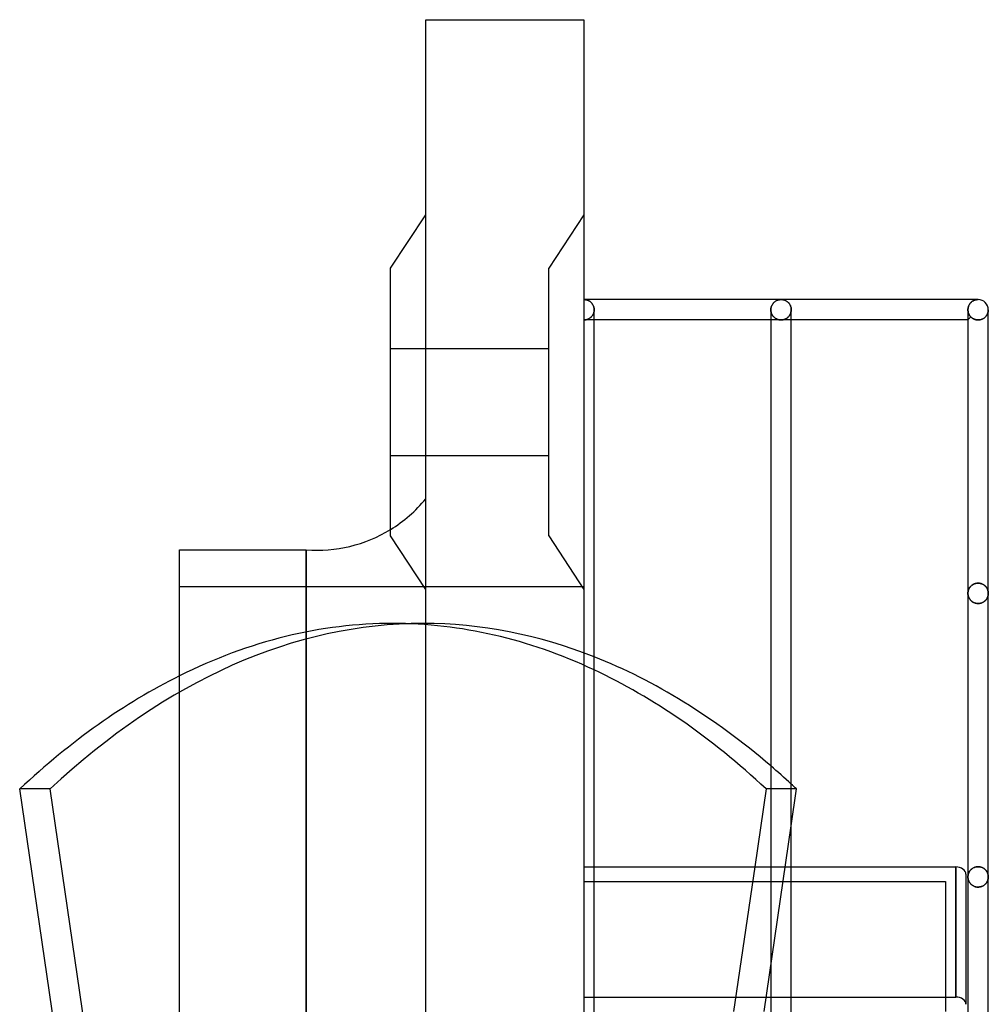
# Model space of a CAD drawing. Header units: millimetres. Extents: x -55 to 88, y -232 to 232.
# Tile 6 of 6: x -55 to 40, y 136 to 232. Entities that reach past the tile are written whole.
import ezdxf

# ---------------------------------------------------------------- set-up
doc = ezdxf.new("R2010")
doc.units = ezdxf.units.MM
doc.layers.add('HIDDEN', color=7, linetype='Continuous')
doc.layers.add('THICK', color=7, linetype='Continuous')

msp = doc.modelspace()

# ---------------------------------------------------------------- linework, layer by layer
at = {"layer": 'HIDDEN'}
for p, q in [((-15.525, 232.5), (-15.525, 232.5)), ((0, 232.5), (0, 232.5)), ((0, 213.375), (-3.45, 208.125)), ((0, 213.375), (-3.45, 208.125)), ((-3.45, 181.875), (-3.45, 208.125)), ((0, 205.05), (0.052, 205.049)), ((0.052, 205.049), (0.104, 205.045)), ((0.104, 205.045), (0.156, 205.038)), ((0.156, 205.038), (0.208, 205.028)), ((0.208, 205.028), (0.259, 205.016)), ((0.259, 205.016), (0.31, 205.001)), ((0.31, 205.001), (0.361, 204.982)), ((0.361, 204.982), (0.41, 204.961)), ((0.41, 204.961), (0.46, 204.938)), ((0.46, 204.938), (0.508, 204.911)), ((0.508, 204.911), (0.556, 204.881)), ((0.556, 204.881), (0.602, 204.847)), ((0.602, 204.847), (0.648, 204.811)), ((0.648, 204.811), (0.691, 204.771)), ((0.691, 204.771), (0.734, 204.728)), ((18.625, 204.756), (18.585, 204.713)), ((18.667, 204.796), (18.625, 204.756)), ((18.711, 204.832), (18.667, 204.796)), ((18.755, 204.866), (18.711, 204.832)), ((18.802, 204.897), (18.755, 204.866)), ((18.85, 204.925), (18.802, 204.897)), ((18.9, 204.951), (18.85, 204.925)), ((18.951, 204.974), (18.9, 204.951)), ((19.003, 204.994), (18.951, 204.974)), ((19.056, 205.011), (19.003, 204.994)), ((19.11, 205.025), (19.056, 205.011)), ((19.166, 205.036), (19.11, 205.025)), ((19.221, 205.044), (19.166, 205.036)), ((19.277, 205.048), (19.221, 205.044)), ((19.333, 205.05), (19.277, 205.048)), ((19.388, 205.048), (19.333, 205.05)), ((19.444, 205.044), (19.388, 205.048)), ((19.499, 205.036), (19.444, 205.044)), ((19.555, 205.025), (19.499, 205.036)), ((19.609, 205.011), (19.555, 205.025)), ((19.662, 204.994), (19.609, 205.011)), ((19.714, 204.974), (19.662, 204.994)), ((19.765, 204.951), (19.714, 204.974)), ((19.815, 204.925), (19.765, 204.951)), ((19.863, 204.897), (19.815, 204.925)), ((19.91, 204.866), (19.863, 204.897)), ((19.954, 204.832), (19.91, 204.866)), ((19.998, 204.796), (19.954, 204.832)), ((20.04, 204.756), (19.998, 204.796)), ((20.08, 204.713), (20.04, 204.756)), ((37.974, 204.771), (37.931, 204.728)), ((38.017, 204.811), (37.974, 204.771)), ((38.063, 204.847), (38.017, 204.811)), ((38.109, 204.881), (38.063, 204.847)), ((38.157, 204.911), (38.109, 204.881)), ((38.205, 204.938), (38.157, 204.911)), ((38.255, 204.961), (38.205, 204.938)), ((38.304, 204.982), (38.255, 204.961)), ((38.355, 205.001), (38.304, 204.982)), ((38.406, 205.016), (38.355, 205.001)), ((38.457, 205.028), (38.406, 205.016)), ((38.509, 205.038), (38.457, 205.028)), ((38.561, 205.045), (38.509, 205.038)), ((38.613, 205.049), (38.561, 205.045)), ((38.665, 205.05), (38.613, 205.049)), ((0.734, 204.728), (0.774, 204.682)), ((0.774, 204.682), (0.812, 204.632)), ((0.812, 204.632), (0.848, 204.579)), ((0.848, 204.579), (0.881, 204.522)), ((0.881, 204.522), (0.91, 204.462)), ((0.91, 204.462), (0.936, 204.399)), ((0.936, 204.399), (0.958, 204.333)), ((0.973, 203.816), (0.952, 203.742)), ((0.952, 203.742), (0.973, 203.816)), ((0.958, 204.333), (0.976, 204.264)), ((0.988, 203.892), (0.973, 203.816)), ((0.973, 203.816), (0.988, 203.892)), ((0.976, 204.264), (0.989, 204.194)), ((0.997, 203.969), (0.988, 203.892)), ((0.988, 203.892), (0.997, 203.969)), ((0.989, 204.194), (0.997, 204.123)), ((0.997, 204.123), (1, 204.05)), ((1, 204.048), (0.997, 203.969)), ((0.997, 203.969), (1, 204.048)), ((1, 204.05), (1, 204.05)), ((1, 204.05), (1, 204.049)), ((1, 204.049), (1, 204.049)), ((1, 204.049), (1, 204.048)), ((1, 204.048), (1, 204.048)), ((1, 204.048), (1, 204.048)), ((18.335, 204.121), (18.332, 204.05)), ((18.332, 204.05), (18.332, 204.05)), ((18.332, 204.05), (18.332, 204.049)), ((18.332, 204.049), (18.332, 204.049)), ((18.332, 204.049), (18.332, 204.048)), ((18.335, 203.972), (18.332, 204.048)), ((18.332, 204.048), (18.332, 204.048)), ((18.332, 204.048), (18.332, 204.048)), ((18.332, 204.048), (18.335, 203.972)), ((18.343, 204.191), (18.335, 204.121)), ((18.344, 203.897), (18.335, 203.972)), ((18.335, 203.972), (18.344, 203.897)), ((18.355, 204.259), (18.343, 204.191)), ((18.358, 203.824), (18.344, 203.897)), ((18.344, 203.897), (18.358, 203.824)), ((18.372, 204.325), (18.355, 204.259)), ((18.377, 203.753), (18.358, 203.824)), ((18.358, 203.824), (18.377, 203.753)), ((18.393, 204.39), (18.372, 204.325)), ((18.417, 204.451), (18.393, 204.39)), ((18.446, 204.51), (18.417, 204.451)), ((18.477, 204.566), (18.446, 204.51)), ((18.511, 204.618), (18.477, 204.566)), ((18.547, 204.667), (18.511, 204.618)), ((18.585, 204.713), (18.547, 204.667)), ((20.118, 204.667), (20.08, 204.713)), ((20.154, 204.618), (20.118, 204.667)), ((20.188, 204.566), (20.154, 204.618)), ((20.219, 204.51), (20.188, 204.566)), ((20.248, 204.451), (20.219, 204.51)), ((20.272, 204.39), (20.248, 204.451)), ((20.293, 204.325), (20.272, 204.39)), ((20.307, 203.824), (20.288, 203.753)), ((20.288, 203.753), (20.307, 203.824)), ((20.31, 204.259), (20.293, 204.325)), ((20.321, 203.897), (20.307, 203.824)), ((20.307, 203.824), (20.321, 203.897)), ((20.322, 204.191), (20.31, 204.259)), ((20.33, 203.972), (20.321, 203.897)), ((20.321, 203.897), (20.33, 203.972)), ((20.33, 204.121), (20.322, 204.191)), ((20.332, 204.05), (20.33, 204.121)), ((20.332, 204.048), (20.33, 203.972)), ((20.33, 203.972), (20.332, 204.048)), ((20.332, 204.049), (20.332, 204.05)), ((20.332, 204.05), (20.332, 204.05)), ((20.332, 204.048), (20.332, 204.049)), ((20.332, 204.049), (20.332, 204.049)), ((20.332, 204.048), (20.332, 204.048)), ((20.332, 204.048), (20.332, 204.048)), ((37.668, 204.123), (37.665, 204.05)), ((37.665, 204.05), (37.665, 204.05)), ((37.665, 204.05), (37.665, 204.049)), ((37.665, 204.049), (37.665, 204.049)), ((37.665, 204.049), (37.665, 204.048)), ((37.665, 204.048), (37.665, 204.048)), ((37.665, 204.048), (37.665, 204.048)), ((37.665, 204.048), (37.666, 204)), ((37.666, 204), (37.665, 204.048)), ((37.666, 204), (37.669, 203.954)), ((37.669, 203.954), (37.666, 204)), ((37.676, 204.194), (37.668, 204.123)), ((37.669, 203.954), (37.675, 203.908)), ((37.675, 203.908), (37.669, 203.954)), ((37.675, 203.908), (37.682, 203.862)), ((37.682, 203.862), (37.675, 203.908)), ((37.689, 204.264), (37.676, 204.194)), ((37.682, 203.862), (37.692, 203.817)), ((37.692, 203.817), (37.682, 203.862)), ((37.707, 204.333), (37.689, 204.264)), ((37.692, 203.817), (37.704, 203.773)), ((37.704, 203.773), (37.692, 203.817)), ((37.729, 204.399), (37.707, 204.333)), ((37.755, 204.462), (37.729, 204.399)), ((37.784, 204.522), (37.755, 204.462)), ((37.817, 204.579), (37.784, 204.522)), ((37.853, 204.632), (37.817, 204.579)), ((37.891, 204.682), (37.853, 204.632)), ((37.931, 204.728), (37.891, 204.682)), ((39.631, 203.79), (39.615, 203.738)), ((39.615, 203.738), (39.631, 203.79)), ((39.643, 203.842), (39.631, 203.79)), ((39.631, 203.79), (39.643, 203.842)), ((39.653, 203.893), (39.643, 203.842)), ((39.643, 203.842), (39.653, 203.893)), ((39.66, 203.946), (39.653, 203.893)), ((39.653, 203.893), (39.66, 203.946)), ((39.664, 203.998), (39.66, 203.946)), ((39.66, 203.946), (39.664, 203.998)), ((39.665, 204.05), (39.664, 203.998)), ((39.664, 203.998), (39.665, 204.05)), ((39.665, 203.804), (39.665, 204.05)), ((0.056, 203.052), (0, 203.05)), ((0, 203.05), (0.056, 203.052)), ((0, 203.05), (0, 0)), ((1, 203.05), (0, 203.05)), ((0.113, 203.056), (0.056, 203.052)), ((0.056, 203.052), (0.113, 203.056)), ((0.169, 203.064), (0.113, 203.056)), ((0.113, 203.056), (0.169, 203.064)), ((0.225, 203.076), (0.169, 203.064)), ((0.169, 203.064), (0.225, 203.076)), ((0.281, 203.09), (0.225, 203.076)), ((0.225, 203.076), (0.281, 203.09)), ((0.336, 203.108), (0.281, 203.09)), ((0.281, 203.09), (0.336, 203.108)), ((0.39, 203.129), (0.336, 203.108)), ((0.336, 203.108), (0.39, 203.129)), ((0.444, 203.154), (0.39, 203.129)), ((0.39, 203.129), (0.444, 203.154)), ((0.497, 203.182), (0.444, 203.154)), ((0.444, 203.154), (0.497, 203.182)), ((0.549, 203.213), (0.497, 203.182)), ((0.497, 203.182), (0.549, 203.213)), ((0.599, 203.249), (0.549, 203.213)), ((0.549, 203.213), (0.599, 203.249)), ((0.649, 203.288), (0.599, 203.249)), ((0.599, 203.249), (0.649, 203.288)), ((0.696, 203.331), (0.649, 203.288)), ((0.649, 203.288), (0.696, 203.331)), ((0.742, 203.378), (0.696, 203.331)), ((0.696, 203.331), (0.742, 203.378)), ((0.785, 203.429), (0.742, 203.378)), ((0.742, 203.378), (0.785, 203.429)), ((0.825, 203.484), (0.785, 203.429)), ((0.785, 203.429), (0.825, 203.484)), ((0.863, 203.543), (0.825, 203.484)), ((0.825, 203.484), (0.863, 203.543)), ((0.897, 203.606), (0.863, 203.543)), ((0.863, 203.543), (0.897, 203.606)), ((0.927, 203.672), (0.897, 203.606)), ((0.897, 203.606), (0.927, 203.672)), ((0.952, 203.742), (0.927, 203.672)), ((0.927, 203.672), (0.952, 203.742)), ((19.333, 203.05), (18.332, 203.05)), ((18.401, 203.685), (18.377, 203.753)), ((18.377, 203.753), (18.401, 203.685)), ((18.429, 203.62), (18.401, 203.685)), ((18.401, 203.685), (18.429, 203.62)), ((18.46, 203.559), (18.429, 203.62)), ((18.429, 203.62), (18.46, 203.559)), ((18.495, 203.501), (18.46, 203.559)), ((18.46, 203.559), (18.495, 203.501)), ((18.533, 203.447), (18.495, 203.501)), ((18.495, 203.501), (18.533, 203.447)), ((18.574, 203.397), (18.533, 203.447)), ((18.533, 203.447), (18.574, 203.397)), ((18.617, 203.35), (18.574, 203.397)), ((18.574, 203.397), (18.617, 203.35)), ((18.662, 203.307), (18.617, 203.35)), ((18.617, 203.35), (18.662, 203.307)), ((18.708, 203.268), (18.662, 203.307)), ((18.662, 203.307), (18.708, 203.268)), ((18.756, 203.232), (18.708, 203.268)), ((18.708, 203.268), (18.756, 203.232)), ((18.805, 203.2), (18.756, 203.232)), ((18.756, 203.232), (18.805, 203.2)), ((18.855, 203.171), (18.805, 203.2)), ((18.805, 203.2), (18.855, 203.171)), ((18.906, 203.145), (18.855, 203.171)), ((18.855, 203.171), (18.906, 203.145)), ((18.958, 203.123), (18.906, 203.145)), ((18.906, 203.145), (18.958, 203.123)), ((19.01, 203.103), (18.958, 203.123)), ((18.958, 203.123), (19.01, 203.103)), ((19.063, 203.087), (19.01, 203.103)), ((19.01, 203.103), (19.063, 203.087)), ((19.117, 203.073), (19.063, 203.087)), ((19.063, 203.087), (19.117, 203.073)), ((19.17, 203.063), (19.117, 203.073)), ((19.117, 203.073), (19.17, 203.063)), ((19.224, 203.056), (19.17, 203.063)), ((19.17, 203.063), (19.224, 203.056)), ((19.278, 203.051), (19.224, 203.056)), ((19.224, 203.056), (19.278, 203.051)), ((19.333, 203.05), (19.278, 203.051)), ((19.278, 203.051), (19.333, 203.05)), ((19.387, 203.051), (19.333, 203.05)), ((19.333, 203.05), (19.387, 203.051)), ((20.332, 203.05), (19.333, 203.05)), ((19.441, 203.056), (19.387, 203.051)), ((19.387, 203.051), (19.441, 203.056)), ((19.495, 203.063), (19.441, 203.056)), ((19.441, 203.056), (19.495, 203.063)), ((19.548, 203.073), (19.495, 203.063)), ((19.495, 203.063), (19.548, 203.073)), ((19.602, 203.087), (19.548, 203.073)), ((19.548, 203.073), (19.602, 203.087)), ((19.655, 203.103), (19.602, 203.087)), ((19.602, 203.087), (19.655, 203.103)), ((19.707, 203.123), (19.655, 203.103)), ((19.655, 203.103), (19.707, 203.123)), ((19.759, 203.145), (19.707, 203.123)), ((19.707, 203.123), (19.759, 203.145)), ((19.81, 203.171), (19.759, 203.145)), ((19.759, 203.145), (19.81, 203.171)), ((19.86, 203.2), (19.81, 203.171)), ((19.81, 203.171), (19.86, 203.2)), ((19.909, 203.232), (19.86, 203.2)), ((19.86, 203.2), (19.909, 203.232)), ((19.957, 203.268), (19.909, 203.232)), ((19.909, 203.232), (19.957, 203.268)), ((20.003, 203.307), (19.957, 203.268)), ((19.957, 203.268), (20.003, 203.307)), ((20.048, 203.35), (20.003, 203.307)), ((20.003, 203.307), (20.048, 203.35)), ((20.091, 203.397), (20.048, 203.35)), ((20.048, 203.35), (20.091, 203.397)), ((20.132, 203.447), (20.091, 203.397)), ((20.091, 203.397), (20.132, 203.447)), ((20.17, 203.501), (20.132, 203.447)), ((20.132, 203.447), (20.17, 203.501)), ((20.205, 203.559), (20.17, 203.501)), ((20.17, 203.501), (20.205, 203.559)), ((20.236, 203.62), (20.205, 203.559)), ((20.205, 203.559), (20.236, 203.62)), ((20.264, 203.685), (20.236, 203.62)), ((20.236, 203.62), (20.264, 203.685)), ((20.288, 203.753), (20.264, 203.685)), ((20.264, 203.685), (20.288, 203.753)), ((37.957, 203.342), (37.665, 203.05)), ((37.704, 203.773), (37.717, 203.73)), ((37.717, 203.73), (37.704, 203.773)), ((37.717, 203.73), (37.732, 203.688)), ((37.732, 203.688), (37.717, 203.73)), ((37.732, 203.688), (37.749, 203.647)), ((37.749, 203.647), (37.732, 203.688)), ((37.749, 203.647), (37.767, 203.607)), ((37.767, 203.607), (37.749, 203.647)), ((37.767, 203.607), (37.787, 203.569)), ((37.787, 203.569), (37.767, 203.607)), ((37.787, 203.569), (37.808, 203.533)), ((37.808, 203.533), (37.787, 203.569)), ((37.808, 203.533), (37.83, 203.497)), ((37.83, 203.497), (37.808, 203.533)), ((37.83, 203.497), (37.854, 203.463)), ((37.854, 203.463), (37.83, 203.497)), ((37.854, 203.463), (37.878, 203.431)), ((37.878, 203.431), (37.854, 203.463)), ((37.878, 203.431), (37.904, 203.4)), ((37.904, 203.4), (37.878, 203.431)), ((37.904, 203.4), (37.93, 203.37)), ((37.93, 203.37), (37.904, 203.4)), ((37.93, 203.37), (37.957, 203.342)), ((37.957, 203.342), (37.93, 203.37)), ((37.987, 203.313), (37.957, 203.342)), ((37.957, 203.342), (37.987, 203.313)), ((38.018, 203.286), (37.987, 203.313)), ((37.987, 203.313), (38.018, 203.286)), ((38.051, 203.259), (38.018, 203.286)), ((38.018, 203.286), (38.051, 203.259)), ((38.084, 203.234), (38.051, 203.259)), ((38.051, 203.259), (38.084, 203.234)), ((38.119, 203.211), (38.084, 203.234)), ((38.084, 203.234), (38.119, 203.211)), ((38.154, 203.189), (38.119, 203.211)), ((38.119, 203.211), (38.154, 203.189)), ((38.191, 203.168), (38.154, 203.189)), ((38.154, 203.189), (38.191, 203.168)), ((38.229, 203.148), (38.191, 203.168)), ((38.191, 203.168), (38.229, 203.148)), ((38.268, 203.13), (38.229, 203.148)), ((38.229, 203.148), (38.268, 203.13)), ((38.308, 203.114), (38.268, 203.13)), ((38.268, 203.13), (38.308, 203.114)), ((38.35, 203.099), (38.308, 203.114)), ((38.308, 203.114), (38.35, 203.099)), ((38.393, 203.086), (38.35, 203.099)), ((38.35, 203.099), (38.393, 203.086)), ((38.437, 203.074), (38.393, 203.086)), ((38.393, 203.086), (38.437, 203.074)), ((38.481, 203.065), (38.437, 203.074)), ((38.437, 203.074), (38.481, 203.065)), ((38.527, 203.057), (38.481, 203.065)), ((38.481, 203.065), (38.527, 203.057)), ((38.572, 203.052), (38.527, 203.057)), ((38.527, 203.057), (38.572, 203.052)), ((38.619, 203.049), (38.572, 203.052)), ((38.572, 203.052), (38.619, 203.049)), ((38.665, 203.048), (38.619, 203.049)), ((38.619, 203.049), (38.665, 203.048)), ((38.738, 203.05), (38.665, 203.048)), ((38.665, 203.048), (38.738, 203.05)), ((38.809, 203.058), (38.738, 203.05)), ((38.738, 203.05), (38.809, 203.058)), ((38.88, 203.071), (38.809, 203.058)), ((38.809, 203.058), (38.88, 203.071)), ((38.948, 203.089), (38.88, 203.071)), ((38.88, 203.071), (38.948, 203.089)), ((39.014, 203.111), (38.948, 203.089)), ((38.948, 203.089), (39.014, 203.111)), ((39.077, 203.137), (39.014, 203.111)), ((39.014, 203.111), (39.077, 203.137)), ((39.137, 203.166), (39.077, 203.137)), ((39.077, 203.137), (39.137, 203.166)), ((39.193, 203.199), (39.137, 203.166)), ((39.137, 203.166), (39.193, 203.199)), ((39.246, 203.235), (39.193, 203.199)), ((39.193, 203.199), (39.246, 203.235)), ((39.296, 203.273), (39.246, 203.235)), ((39.246, 203.235), (39.296, 203.273)), ((39.343, 203.313), (39.296, 203.273)), ((39.296, 203.273), (39.343, 203.313)), ((39.386, 203.355), (39.343, 203.313)), ((39.343, 203.313), (39.386, 203.355)), ((39.425, 203.399), (39.386, 203.355)), ((39.386, 203.355), (39.425, 203.399)), ((39.462, 203.445), (39.425, 203.399)), ((39.425, 203.399), (39.462, 203.445)), ((39.495, 203.491), (39.462, 203.445)), ((39.462, 203.445), (39.495, 203.491)), ((39.525, 203.539), (39.495, 203.491)), ((39.495, 203.491), (39.525, 203.539)), ((39.552, 203.588), (39.525, 203.539)), ((39.525, 203.539), (39.552, 203.588)), ((39.576, 203.637), (39.552, 203.588)), ((39.552, 203.588), (39.576, 203.637)), ((39.597, 203.687), (39.576, 203.637)), ((39.576, 203.637), (39.597, 203.687)), ((39.615, 203.738), (39.597, 203.687)), ((39.597, 203.687), (39.615, 203.738)), ((-18.975, 200.25), (-3.45, 200.25)), ((-18.975, 200.25), (-3.45, 200.25)), ((-18.975, 189.75), (-3.45, 189.75)), ((-18.975, 189.75), (-3.45, 189.75)), ((-3.45, 181.875), (0, 176.625)), ((-3.45, 181.875), (0, 176.625)), ((-27.255, 180.5), (-27.255, 0)), ((-39.675, 176.89), (0, 176.89)), ((37.777, 176.696), (37.804, 176.745)), ((37.822, 176.773), (37.794, 176.727)), ((37.804, 176.745), (37.834, 176.792)), ((37.852, 176.818), (37.822, 176.773)), ((37.834, 176.792), (37.868, 176.838)), ((37.886, 176.862), (37.852, 176.818)), ((37.868, 176.838), (37.904, 176.884)), ((37.923, 176.905), (37.886, 176.862)), ((37.904, 176.884), (37.944, 176.927)), ((37.962, 176.946), (37.923, 176.905)), ((37.944, 176.927), (37.987, 176.969)), ((38.005, 176.986), (37.962, 176.946)), ((37.987, 176.969), (38.033, 177.009)), ((38.051, 177.024), (38.005, 176.986)), ((38.033, 177.009), (38.083, 177.047)), ((38.1, 177.059), (38.051, 177.024)), ((38.083, 177.047), (38.136, 177.083)), ((38.152, 177.093), (38.1, 177.059)), ((38.136, 177.083), (38.193, 177.115)), ((38.208, 177.123), (38.152, 177.093)), ((38.193, 177.115), (38.253, 177.145)), ((38.266, 177.151), (38.208, 177.123)), ((38.253, 177.145), (38.316, 177.171)), ((38.328, 177.175), (38.266, 177.151)), ((38.316, 177.171), (38.381, 177.192)), ((38.391, 177.195), (38.328, 177.175)), ((38.381, 177.192), (38.45, 177.21)), ((38.457, 177.212), (38.391, 177.195)), ((38.45, 177.21), (38.52, 177.223)), ((38.526, 177.223), (38.457, 177.212)), ((38.52, 177.223), (38.592, 177.231)), ((38.595, 177.231), (38.526, 177.223)), ((38.592, 177.231), (38.665, 177.233)), ((38.665, 177.233), (38.595, 177.231)), ((38.738, 177.231), (38.665, 177.233)), ((38.665, 177.233), (38.735, 177.231)), ((38.735, 177.231), (38.804, 177.223)), ((38.81, 177.223), (38.738, 177.231)), ((38.804, 177.223), (38.873, 177.212)), ((38.88, 177.21), (38.81, 177.223)), ((38.873, 177.212), (38.939, 177.195)), ((38.949, 177.192), (38.88, 177.21)), ((38.939, 177.195), (39.002, 177.175)), ((39.014, 177.171), (38.949, 177.192)), ((39.002, 177.175), (39.064, 177.151)), ((39.077, 177.145), (39.014, 177.171)), ((39.064, 177.151), (39.122, 177.123)), ((39.137, 177.115), (39.077, 177.145)), ((39.122, 177.123), (39.178, 177.093)), ((39.194, 177.083), (39.137, 177.115)), ((39.178, 177.093), (39.23, 177.059)), ((39.247, 177.047), (39.194, 177.083)), ((39.23, 177.059), (39.279, 177.024)), ((39.297, 177.009), (39.247, 177.047)), ((39.279, 177.024), (39.325, 176.986)), ((39.343, 176.969), (39.297, 177.009)), ((39.325, 176.986), (39.368, 176.946)), ((39.386, 176.927), (39.343, 176.969)), ((39.368, 176.946), (39.407, 176.905)), ((39.426, 176.884), (39.386, 176.927)), ((39.407, 176.905), (39.444, 176.862)), ((39.462, 176.838), (39.426, 176.884)), ((39.444, 176.862), (39.478, 176.818)), ((39.496, 176.792), (39.462, 176.838)), ((39.478, 176.818), (39.508, 176.773)), ((39.526, 176.745), (39.496, 176.792)), ((39.508, 176.773), (39.536, 176.727)), ((39.553, 176.696), (39.526, 176.745)), ((37.665, 176.236), (37.666, 176.288)), ((37.666, 176.286), (37.665, 176.236)), ((37.667, 176.181), (37.665, 176.236)), ((37.665, 176.236), (37.667, 176.181)), ((37.666, 176.288), (37.67, 176.34)), ((37.67, 176.336), (37.666, 176.286)), ((37.671, 176.126), (37.667, 176.181)), ((37.667, 176.181), (37.671, 176.126)), ((37.67, 176.34), (37.677, 176.392)), ((37.676, 176.386), (37.67, 176.336)), ((37.679, 176.071), (37.671, 176.126)), ((37.671, 176.126), (37.679, 176.071)), ((37.685, 176.436), (37.676, 176.386)), ((37.677, 176.392), (37.687, 176.444)), ((37.689, 176.018), (37.679, 176.071)), ((37.679, 176.071), (37.689, 176.018)), ((37.697, 176.486), (37.685, 176.436)), ((37.687, 176.444), (37.699, 176.495)), ((37.703, 175.964), (37.689, 176.018)), ((37.689, 176.018), (37.703, 175.964)), ((37.711, 176.535), (37.697, 176.486)), ((37.699, 176.495), (37.714, 176.546)), ((37.719, 175.912), (37.703, 175.964)), ((37.703, 175.964), (37.719, 175.912)), ((37.728, 176.584), (37.711, 176.535)), ((37.714, 176.546), (37.733, 176.597)), ((37.738, 175.861), (37.719, 175.912)), ((37.719, 175.912), (37.738, 175.861)), ((37.747, 176.632), (37.728, 176.584)), ((37.733, 176.597), (37.754, 176.647)), ((37.76, 175.81), (37.738, 175.861)), ((37.738, 175.861), (37.76, 175.81)), ((37.769, 176.68), (37.747, 176.632)), ((37.754, 176.647), (37.777, 176.696)), ((37.785, 175.761), (37.76, 175.81)), ((37.76, 175.81), (37.785, 175.761)), ((37.794, 176.727), (37.769, 176.68)), ((39.536, 176.727), (39.561, 176.68)), ((39.543, 175.757), (39.569, 175.809)), ((39.569, 175.809), (39.543, 175.757)), ((39.576, 176.647), (39.553, 176.696)), ((39.561, 176.68), (39.583, 176.632)), ((39.569, 175.809), (39.592, 175.86)), ((39.592, 175.86), (39.569, 175.809)), ((39.597, 176.597), (39.576, 176.647)), ((39.583, 176.632), (39.602, 176.584)), ((39.592, 175.86), (39.611, 175.913)), ((39.611, 175.913), (39.592, 175.86)), ((39.616, 176.546), (39.597, 176.597)), ((39.602, 176.584), (39.619, 176.535)), ((39.611, 175.913), (39.628, 175.966)), ((39.628, 175.966), (39.611, 175.913)), ((39.631, 176.495), (39.616, 176.546)), ((39.619, 176.535), (39.633, 176.486)), ((39.628, 175.966), (39.641, 176.02)), ((39.641, 176.02), (39.628, 175.966)), ((39.643, 176.444), (39.631, 176.495)), ((39.633, 176.486), (39.645, 176.436)), ((39.641, 176.02), (39.652, 176.073)), ((39.652, 176.073), (39.641, 176.02)), ((39.653, 176.392), (39.643, 176.444)), ((39.645, 176.436), (39.654, 176.386)), ((39.652, 176.073), (39.659, 176.128)), ((39.659, 176.128), (39.652, 176.073)), ((39.66, 176.34), (39.653, 176.392)), ((39.654, 176.386), (39.66, 176.336)), ((39.659, 176.128), (39.664, 176.182)), ((39.664, 176.182), (39.659, 176.128)), ((39.664, 176.288), (39.66, 176.34)), ((39.66, 176.336), (39.664, 176.286)), ((39.665, 176.236), (39.664, 176.288)), ((39.664, 176.286), (39.665, 176.236)), ((39.664, 176.182), (39.665, 176.236)), ((39.665, 176.236), (39.664, 176.182)), ((37.812, 175.713), (37.785, 175.761)), ((37.785, 175.761), (37.812, 175.713)), ((37.842, 175.666), (37.812, 175.713)), ((37.812, 175.713), (37.842, 175.666)), ((37.876, 175.621), (37.842, 175.666)), ((37.842, 175.666), (37.876, 175.621)), ((37.912, 175.576), (37.876, 175.621)), ((37.876, 175.621), (37.912, 175.576)), ((37.952, 175.533), (37.912, 175.576)), ((37.912, 175.576), (37.952, 175.533)), ((37.995, 175.492), (37.952, 175.533)), ((37.952, 175.533), (37.995, 175.492)), ((38.041, 175.453), (37.995, 175.492)), ((37.995, 175.492), (38.041, 175.453)), ((38.091, 175.415), (38.041, 175.453)), ((38.041, 175.453), (38.091, 175.415)), ((38.143, 175.381), (38.091, 175.415)), ((38.091, 175.415), (38.143, 175.381)), ((38.199, 175.349), (38.143, 175.381)), ((38.143, 175.381), (38.199, 175.349)), ((38.258, 175.32), (38.199, 175.349)), ((38.199, 175.349), (38.258, 175.32)), ((38.321, 175.295), (38.258, 175.32)), ((38.258, 175.32), (38.321, 175.295)), ((38.386, 175.273), (38.321, 175.295)), ((38.321, 175.295), (38.386, 175.273)), ((38.453, 175.256), (38.386, 175.273)), ((38.386, 175.273), (38.453, 175.256)), ((38.523, 175.243), (38.453, 175.256)), ((38.453, 175.256), (38.523, 175.243)), ((38.593, 175.236), (38.523, 175.243)), ((38.523, 175.243), (38.593, 175.236)), ((38.665, 175.233), (38.593, 175.236)), ((38.593, 175.236), (38.665, 175.233)), ((38.665, 175.233), (38.741, 175.236)), ((38.741, 175.236), (38.665, 175.233)), ((38.741, 175.236), (38.816, 175.245)), ((38.816, 175.245), (38.741, 175.236)), ((38.816, 175.245), (38.889, 175.259)), ((38.889, 175.259), (38.816, 175.245)), ((38.889, 175.259), (38.96, 175.278)), ((38.96, 175.278), (38.889, 175.259)), ((38.96, 175.278), (39.028, 175.302)), ((39.028, 175.302), (38.96, 175.278)), ((39.028, 175.302), (39.092, 175.33)), ((39.092, 175.33), (39.028, 175.302)), ((39.092, 175.33), (39.154, 175.361)), ((39.154, 175.361), (39.092, 175.33)), ((39.154, 175.361), (39.212, 175.397)), ((39.212, 175.397), (39.154, 175.361)), ((39.212, 175.397), (39.266, 175.435)), ((39.266, 175.435), (39.212, 175.397)), ((39.266, 175.435), (39.316, 175.475)), ((39.316, 175.475), (39.266, 175.435)), ((39.316, 175.475), (39.363, 175.518)), ((39.363, 175.518), (39.316, 175.475)), ((39.363, 175.518), (39.406, 175.563)), ((39.406, 175.563), (39.363, 175.518)), ((39.406, 175.563), (39.445, 175.61)), ((39.445, 175.61), (39.406, 175.563)), ((39.445, 175.61), (39.481, 175.658)), ((39.481, 175.658), (39.445, 175.61)), ((39.481, 175.658), (39.514, 175.707)), ((39.514, 175.707), (39.481, 175.658)), ((39.514, 175.707), (39.543, 175.757)), ((39.543, 175.757), (39.514, 175.707)), ((-18.744, 173.28), (-15.756, 173.28)), ((-52.372, 157.045), (-55.36, 157.045)), ((-41.026, 79.42), (-52.372, 157.045)), ((20.332, 157.045), (18.332, 157.045)), ((17.669, 135.216), (20.332, 153.439)), ((0, 149.394), (1, 149.394)), ((16.753, 149.394), (14.681, 135.216)), ((18.332, 149.394), (20.332, 149.394)), ((36.465, 136.631), (36.465, 149.394)), ((37.699, 148.681), (37.714, 148.732)), ((37.728, 148.77), (37.711, 148.721)), ((37.714, 148.732), (37.733, 148.783)), ((37.747, 148.818), (37.728, 148.77)), ((37.733, 148.783), (37.754, 148.833)), ((37.769, 148.866), (37.747, 148.818)), ((37.754, 148.833), (37.778, 148.882)), ((37.794, 148.913), (37.769, 148.866)), ((37.778, 148.882), (37.804, 148.93)), ((37.822, 148.959), (37.794, 148.913)), ((37.804, 148.93), (37.834, 148.978)), ((37.852, 149.004), (37.822, 148.959)), ((37.834, 148.978), (37.868, 149.024)), ((37.886, 149.048), (37.852, 149.004)), ((37.868, 149.024), (37.904, 149.069)), ((37.923, 149.091), (37.886, 149.048)), ((37.904, 149.069), (37.944, 149.113)), ((37.962, 149.132), (37.923, 149.091)), ((37.944, 149.113), (37.987, 149.155)), ((38.005, 149.172), (37.962, 149.132)), ((37.987, 149.155), (38.033, 149.195)), ((38.051, 149.209), (38.005, 149.172)), ((38.033, 149.195), (38.083, 149.233)), ((38.1, 149.245), (38.051, 149.209)), ((38.083, 149.233), (38.136, 149.268)), ((38.153, 149.278), (38.1, 149.245)), ((38.136, 149.268), (38.193, 149.301)), ((38.208, 149.309), (38.153, 149.278)), ((38.193, 149.301), (38.253, 149.33)), ((38.266, 149.336), (38.208, 149.309)), ((38.253, 149.33), (38.316, 149.356)), ((38.328, 149.36), (38.266, 149.336)), ((38.316, 149.356), (38.382, 149.378)), ((38.392, 149.381), (38.328, 149.36)), ((38.382, 149.378), (38.45, 149.395)), ((38.458, 149.397), (38.392, 149.381)), ((38.45, 149.395), (38.52, 149.408)), ((38.526, 149.409), (38.458, 149.397)), ((38.52, 149.408), (38.592, 149.416)), ((38.595, 149.416), (38.526, 149.409)), ((38.592, 149.416), (38.665, 149.419)), ((38.665, 149.419), (38.595, 149.416)), ((38.665, 149.419), (38.735, 149.416)), ((38.738, 149.416), (38.665, 149.419)), ((38.735, 149.416), (38.804, 149.409)), ((38.81, 149.408), (38.738, 149.416)), ((38.804, 149.409), (38.872, 149.397)), ((38.88, 149.395), (38.81, 149.408)), ((38.872, 149.397), (38.938, 149.381)), ((38.948, 149.378), (38.88, 149.395)), ((38.938, 149.381), (39.002, 149.36)), ((39.014, 149.356), (38.948, 149.378)), ((39.002, 149.36), (39.064, 149.336)), ((39.077, 149.33), (39.014, 149.356)), ((39.064, 149.336), (39.122, 149.309)), ((39.137, 149.301), (39.077, 149.33)), ((39.122, 149.309), (39.177, 149.278)), ((39.194, 149.268), (39.137, 149.301)), ((39.177, 149.278), (39.23, 149.245)), ((39.247, 149.233), (39.194, 149.268)), ((39.23, 149.245), (39.279, 149.209)), ((39.297, 149.195), (39.247, 149.233)), ((39.279, 149.209), (39.325, 149.172)), ((39.343, 149.155), (39.297, 149.195)), ((39.325, 149.172), (39.368, 149.132)), ((39.386, 149.113), (39.343, 149.155)), ((39.368, 149.132), (39.407, 149.091)), ((39.426, 149.069), (39.386, 149.113)), ((39.407, 149.091), (39.444, 149.048)), ((39.462, 149.024), (39.426, 149.069)), ((39.444, 149.048), (39.478, 149.004)), ((39.496, 148.978), (39.462, 149.024)), ((39.478, 149.004), (39.508, 148.959)), ((39.526, 148.93), (39.496, 148.978)), ((39.508, 148.959), (39.536, 148.913)), ((39.552, 148.882), (39.526, 148.93)), ((39.536, 148.913), (39.561, 148.866)), ((39.576, 148.833), (39.552, 148.882)), ((39.561, 148.866), (39.583, 148.818)), ((39.597, 148.783), (39.576, 148.833)), ((39.583, 148.818), (39.602, 148.77)), ((39.616, 148.732), (39.597, 148.783)), ((39.602, 148.77), (39.619, 148.721)), ((39.631, 148.681), (39.616, 148.732)), ((0, 147.98), (35.465, 147.98)), ((0, 147.98), (35.465, 147.98)), ((35.465, 147.98), (35.465, 135.216)), ((37.665, 148.422), (37.666, 148.474)), ((37.666, 148.472), (37.665, 148.422)), ((37.667, 148.367), (37.665, 148.422)), ((37.665, 148.422), (37.667, 148.367)), ((37.666, 148.474), (37.67, 148.526)), ((37.67, 148.522), (37.666, 148.472)), ((37.671, 148.312), (37.667, 148.367)), ((37.667, 148.367), (37.671, 148.312)), ((37.67, 148.526), (37.677, 148.578)), ((37.676, 148.572), (37.67, 148.522)), ((37.679, 148.257), (37.671, 148.312)), ((37.671, 148.312), (37.679, 148.257)), ((37.685, 148.622), (37.676, 148.572)), ((37.677, 148.578), (37.687, 148.63)), ((37.689, 148.203), (37.679, 148.257)), ((37.679, 148.257), (37.689, 148.203)), ((37.697, 148.672), (37.685, 148.622)), ((37.687, 148.63), (37.699, 148.681)), ((37.703, 148.15), (37.689, 148.203)), ((37.689, 148.203), (37.703, 148.15)), ((37.711, 148.721), (37.697, 148.672)), ((37.719, 148.098), (37.703, 148.15)), ((37.703, 148.15), (37.719, 148.098)), ((37.738, 148.046), (37.719, 148.098)), ((37.719, 148.098), (37.738, 148.046)), ((37.76, 147.996), (37.738, 148.046)), ((37.738, 148.046), (37.76, 147.996)), ((37.785, 147.947), (37.76, 147.996)), ((37.76, 147.996), (37.785, 147.947)), ((37.812, 147.899), (37.785, 147.947)), ((37.785, 147.947), (37.812, 147.899)), ((37.842, 147.852), (37.812, 147.899)), ((37.812, 147.899), (37.842, 147.852)), ((37.876, 147.807), (37.842, 147.852)), ((37.842, 147.852), (37.876, 147.807)), ((37.912, 147.762), (37.876, 147.807)), ((37.876, 147.807), (37.912, 147.762)), ((37.952, 147.719), (37.912, 147.762)), ((37.912, 147.762), (37.952, 147.719)), ((39.406, 147.749), (39.446, 147.796)), ((39.446, 147.796), (39.406, 147.749)), ((39.446, 147.796), (39.482, 147.844)), ((39.482, 147.844), (39.446, 147.796)), ((39.482, 147.844), (39.514, 147.893)), ((39.514, 147.893), (39.482, 147.844)), ((39.514, 147.893), (39.543, 147.943)), ((39.543, 147.943), (39.514, 147.893)), ((39.543, 147.943), (39.569, 147.994)), ((39.569, 147.994), (39.543, 147.943)), ((39.569, 147.994), (39.592, 148.046)), ((39.592, 148.046), (39.569, 147.994)), ((39.592, 148.046), (39.611, 148.099)), ((39.611, 148.099), (39.592, 148.046)), ((39.611, 148.099), (39.628, 148.152)), ((39.628, 148.152), (39.611, 148.099)), ((39.619, 148.721), (39.633, 148.672)), ((39.628, 148.152), (39.641, 148.206)), ((39.641, 148.206), (39.628, 148.152)), ((39.643, 148.63), (39.631, 148.681)), ((39.633, 148.672), (39.645, 148.622)), ((39.641, 148.206), (39.652, 148.259)), ((39.652, 148.259), (39.641, 148.206)), ((39.653, 148.578), (39.643, 148.63)), ((39.645, 148.622), (39.654, 148.572)), ((39.652, 148.259), (39.659, 148.314)), ((39.659, 148.314), (39.652, 148.259)), ((39.66, 148.526), (39.653, 148.578)), ((39.654, 148.572), (39.66, 148.522)), ((39.659, 148.314), (39.664, 148.368)), ((39.664, 148.368), (39.659, 148.314)), ((39.664, 148.474), (39.66, 148.526)), ((39.66, 148.522), (39.664, 148.472)), ((39.665, 148.422), (39.664, 148.474)), ((39.664, 148.472), (39.665, 148.422)), ((39.664, 148.368), (39.665, 148.422)), ((39.665, 148.422), (39.664, 148.368)), ((37.995, 147.678), (37.952, 147.719)), ((37.952, 147.719), (37.995, 147.678)), ((38.041, 147.638), (37.995, 147.678)), ((37.995, 147.678), (38.041, 147.638)), ((38.091, 147.601), (38.041, 147.638)), ((38.041, 147.638), (38.091, 147.601)), ((38.143, 147.566), (38.091, 147.601)), ((38.091, 147.601), (38.143, 147.566)), ((38.199, 147.534), (38.143, 147.566)), ((38.143, 147.566), (38.199, 147.534)), ((38.259, 147.505), (38.199, 147.534)), ((38.199, 147.534), (38.259, 147.505)), ((38.321, 147.48), (38.259, 147.505)), ((38.259, 147.505), (38.321, 147.48)), ((38.386, 147.459), (38.321, 147.48)), ((38.321, 147.48), (38.386, 147.459)), ((38.453, 147.441), (38.386, 147.459)), ((38.386, 147.459), (38.453, 147.441)), ((38.523, 147.429), (38.453, 147.441)), ((38.453, 147.441), (38.523, 147.429)), ((38.593, 147.421), (38.523, 147.429)), ((38.523, 147.429), (38.593, 147.421)), ((38.665, 147.419), (38.593, 147.421)), ((38.593, 147.421), (38.665, 147.419)), ((38.665, 147.419), (38.741, 147.422)), ((38.741, 147.422), (38.665, 147.419)), ((38.741, 147.422), (38.816, 147.43)), ((38.816, 147.43), (38.741, 147.422)), ((38.816, 147.43), (38.889, 147.444)), ((38.889, 147.444), (38.816, 147.43)), ((38.889, 147.444), (38.96, 147.463)), ((38.96, 147.463), (38.889, 147.444)), ((38.96, 147.463), (39.028, 147.487)), ((39.028, 147.487), (38.96, 147.463)), ((39.028, 147.487), (39.092, 147.515)), ((39.092, 147.515), (39.028, 147.487)), ((39.092, 147.515), (39.154, 147.547)), ((39.154, 147.547), (39.092, 147.515)), ((39.154, 147.547), (39.212, 147.582)), ((39.212, 147.582), (39.154, 147.547)), ((39.212, 147.582), (39.266, 147.62)), ((39.266, 147.62), (39.212, 147.582)), ((39.266, 147.62), (39.316, 147.661)), ((39.316, 147.661), (39.266, 147.62)), ((39.316, 147.661), (39.363, 147.704)), ((39.363, 147.704), (39.316, 147.661)), ((39.363, 147.704), (39.406, 147.749)), ((39.406, 147.749), (39.363, 147.704)), ((0, 136.631), (36.465, 136.631)), ((0, 136.631), (1, 136.631)), ((18.332, 136.631), (20.332, 136.631))]:
    msp.add_line(p, q, dxfattribs=at)
msp.add_arc((-26.189, 194.259), 13.8, 301.5178, 320.60273, dxfattribs=at)
for centre, major_axis, ratio, start_param, end_param in [((-15.756, 0), (0, 173.28), 0.5, 0, 0.436332), ((-18.744, 0), (0, -173.28), 0.5, -3.141593, -2.897592), ((-18.744, 0), (0, -173.28), 0.5, 2.911688, 3.141593), ((-15.756, 0), (0, 173.28), 0.5, -0.194626, 0), ((-15.756, 0), (0, 173.28), 0.5, -0.429631, -0.404382), ((36.465, 135.924), (-1, 0), 0.707107, -3.141593, -1.570796)]:
    msp.add_ellipse(centre, major_axis=major_axis, ratio=ratio, start_param=start_param, end_param=end_param, dxfattribs=at)
at = {"layer": 'THICK'}
for p, q in [((-15.525, -232.5), (-15.525, 232.5)), ((-15.525, 232.5), (0, 232.5)), ((0, 232.5), (0, -232.5)), ((-18.975, 208.125), (-15.525, 213.375)), ((-18.975, 181.875), (-18.975, 208.125)), ((0.052, 205.049), (0, 205.05)), ((19.333, 205.05), (0, 205.05)), ((0.104, 205.045), (0.052, 205.049)), ((0.156, 205.038), (0.104, 205.045)), ((0.208, 205.028), (0.156, 205.038)), ((0.259, 205.016), (0.208, 205.028)), ((0.31, 205.001), (0.259, 205.016)), ((0.361, 204.982), (0.31, 205.001)), ((0.41, 204.961), (0.361, 204.982)), ((0.46, 204.938), (0.41, 204.961)), ((0.508, 204.911), (0.46, 204.938)), ((0.556, 204.881), (0.508, 204.911)), ((0.602, 204.847), (0.556, 204.881)), ((0.648, 204.811), (0.602, 204.847)), ((0.691, 204.771), (0.648, 204.811)), ((0.734, 204.728), (0.691, 204.771)), ((18.585, 204.713), (18.625, 204.756)), ((18.625, 204.756), (18.667, 204.796)), ((18.667, 204.796), (18.711, 204.832)), ((18.711, 204.832), (18.755, 204.866)), ((18.755, 204.866), (18.802, 204.897)), ((18.802, 204.897), (18.85, 204.925)), ((18.85, 204.925), (18.9, 204.951)), ((18.9, 204.951), (18.951, 204.974)), ((18.951, 204.974), (19.003, 204.994)), ((19.003, 204.994), (19.056, 205.011)), ((19.056, 205.011), (19.11, 205.025)), ((19.11, 205.025), (19.166, 205.036)), ((19.166, 205.036), (19.221, 205.044)), ((19.221, 205.044), (19.277, 205.048)), ((19.277, 205.048), (19.333, 205.05)), ((19.333, 205.05), (19.388, 205.048)), ((38.665, 205.05), (19.333, 205.05)), ((19.388, 205.048), (19.444, 205.044)), ((19.444, 205.044), (19.499, 205.036)), ((19.499, 205.036), (19.555, 205.025)), ((19.555, 205.025), (19.609, 205.011)), ((19.609, 205.011), (19.662, 204.994)), ((19.662, 204.994), (19.714, 204.974)), ((19.714, 204.974), (19.765, 204.951)), ((19.765, 204.951), (19.815, 204.925)), ((19.815, 204.925), (19.863, 204.897)), ((19.863, 204.897), (19.91, 204.866)), ((19.91, 204.866), (19.954, 204.832)), ((19.954, 204.832), (19.998, 204.796)), ((19.998, 204.796), (20.04, 204.756)), ((20.04, 204.756), (20.08, 204.713)), ((37.931, 204.728), (37.974, 204.771)), ((37.974, 204.771), (38.017, 204.811)), ((38.017, 204.811), (38.063, 204.847)), ((38.063, 204.847), (38.109, 204.881)), ((38.109, 204.881), (38.157, 204.911)), ((38.157, 204.911), (38.205, 204.938)), ((38.205, 204.938), (38.255, 204.961)), ((38.255, 204.961), (38.304, 204.982)), ((38.304, 204.982), (38.355, 205.001)), ((38.355, 205.001), (38.406, 205.016)), ((38.406, 205.016), (38.457, 205.028)), ((38.457, 205.028), (38.509, 205.038)), ((38.509, 205.038), (38.561, 205.045)), ((38.561, 205.045), (38.613, 205.049)), ((38.613, 205.049), (38.665, 205.05)), ((0.774, 204.682), (0.734, 204.728)), ((0.812, 204.632), (0.774, 204.682)), ((0.848, 204.579), (0.812, 204.632)), ((0.881, 204.522), (0.848, 204.579)), ((0.91, 204.462), (0.881, 204.522)), ((0.936, 204.399), (0.91, 204.462)), ((0.958, 204.333), (0.936, 204.399)), ((0.976, 204.264), (0.958, 204.333)), ((0.989, 204.194), (0.976, 204.264)), ((0.997, 204.123), (0.989, 204.194)), ((1, 204.05), (0.997, 204.123)), ((1, 204.049), (1, 204.05)), ((1, 204.05), (1, 204.05)), ((1, 204.048), (1, 204.049)), ((1, 204.049), (1, 204.049)), ((1, 204.048), (1, 204.048)), ((1, 204.048), (1, 204.048)), ((1, 1), (1, 204.048)), ((18.332, 204.048), (18.332, 1)), ((18.332, 204.05), (18.335, 204.121)), ((18.332, 204.049), (18.332, 204.05)), ((18.332, 204.05), (18.332, 204.05)), ((18.332, 204.048), (18.332, 204.049)), ((18.332, 204.049), (18.332, 204.049)), ((18.332, 204.048), (18.332, 204.048)), ((18.332, 204.048), (18.332, 204.048)), ((18.335, 204.121), (18.343, 204.191)), ((18.343, 204.191), (18.355, 204.259)), ((18.355, 204.259), (18.372, 204.325)), ((18.372, 204.325), (18.393, 204.39)), ((18.393, 204.39), (18.417, 204.451)), ((18.417, 204.451), (18.446, 204.51)), ((18.446, 204.51), (18.477, 204.566)), ((18.477, 204.566), (18.511, 204.618)), ((18.511, 204.618), (18.547, 204.667)), ((18.547, 204.667), (18.585, 204.713)), ((20.08, 204.713), (20.118, 204.667)), ((20.118, 204.667), (20.154, 204.618)), ((20.154, 204.618), (20.188, 204.566)), ((20.188, 204.566), (20.219, 204.51)), ((20.219, 204.51), (20.248, 204.451)), ((20.248, 204.451), (20.272, 204.39)), ((20.272, 204.39), (20.293, 204.325)), ((20.293, 204.325), (20.31, 204.259)), ((20.31, 204.259), (20.322, 204.191)), ((20.322, 204.191), (20.33, 204.121)), ((20.33, 204.121), (20.332, 204.05)), ((20.332, 204.05), (20.332, 204.05)), ((20.332, 204.05), (20.332, 204.049)), ((20.332, 204.049), (20.332, 204.049)), ((20.332, 204.049), (20.332, 204.048)), ((20.332, 1), (20.332, 204.048)), ((20.332, 204.048), (20.332, 204.048)), ((20.332, 204.048), (20.332, 204.048)), ((37.665, 204.05), (37.668, 204.123)), ((37.665, 204.049), (37.665, 204.05)), ((37.665, 204.05), (37.665, 204.05)), ((37.665, 204.048), (37.665, 204.049)), ((37.665, 204.049), (37.665, 204.049)), ((37.665, 204.048), (37.665, 204.048)), ((37.665, 204.048), (37.665, 204.048)), ((37.665, 204.048), (37.665, 1)), ((37.668, 204.123), (37.676, 204.194)), ((37.676, 204.194), (37.689, 204.264)), ((37.689, 204.264), (37.707, 204.333)), ((37.707, 204.333), (37.729, 204.399)), ((37.729, 204.399), (37.755, 204.462)), ((37.755, 204.462), (37.784, 204.522)), ((37.784, 204.522), (37.817, 204.579)), ((37.817, 204.579), (37.853, 204.632)), ((37.853, 204.632), (37.891, 204.682)), ((37.891, 204.682), (37.931, 204.728)), ((39.665, 0), (39.665, 204.05)), ((39.665, 204.05), (39.665, 203.804)), ((18.332, 203.05), (1, 203.05)), ((37.665, 203.05), (20.332, 203.05)), ((-15.525, 176.625), (-18.975, 181.875)), ((-39.675, -180.5), (-39.675, 180.5)), ((-39.675, 180.5), (-27.255, 180.5)), ((-27.255, 0), (-27.255, 180.5)), ((-47.438, 102.847), (-55.36, 157.045)), ((17.872, 157.045), (16.753, 149.394)), ((18.332, 157.045), (17.872, 157.045)), ((20.86, 157.045), (20.332, 157.045)), ((20.332, 153.439), (20.86, 157.045)), ((1, 149.394), (18.332, 149.394)), ((20.332, 149.394), (36.465, 149.394)), ((36.465, 149.394), (36.465, 136.631)), ((37.465, 148.687), (37.465, 135.924)), ((1, 136.631), (18.332, 136.631)), ((20.332, 136.631), (36.465, 136.631))]:
    msp.add_line(p, q, dxfattribs=at)
for centre, radius, start, end in [((38.665, 204.05), 1, 0.00017, 89.99992), ((-26.189, 194.259), 13.8, 265.57025, 301.5178)]:
    msp.add_arc(centre, radius, start, end, dxfattribs=at)
for centre, major_axis, ratio, start_param, end_param in [((-15.756, 0), (0, 173.28), 0.5, -0.404382, -0.194626), ((-18.744, 0), (0, -173.28), 0.5, -2.897592, -2.70526), ((-18.744, 0), (0, -173.28), 0.5, 2.70526, 2.911688), ((-15.756, 0), (0, 173.28), 0.5, -0.436332, -0.429631), ((36.465, 148.687), (1, 0), 0.707107, 0, 1.570796), ((36.465, 135.924), (-1, 0), 0.707107, 3.141593, 4.712389)]:
    msp.add_ellipse(centre, major_axis=major_axis, ratio=ratio, start_param=start_param, end_param=end_param, dxfattribs=at)

doc.saveas('drawing.dxf')
